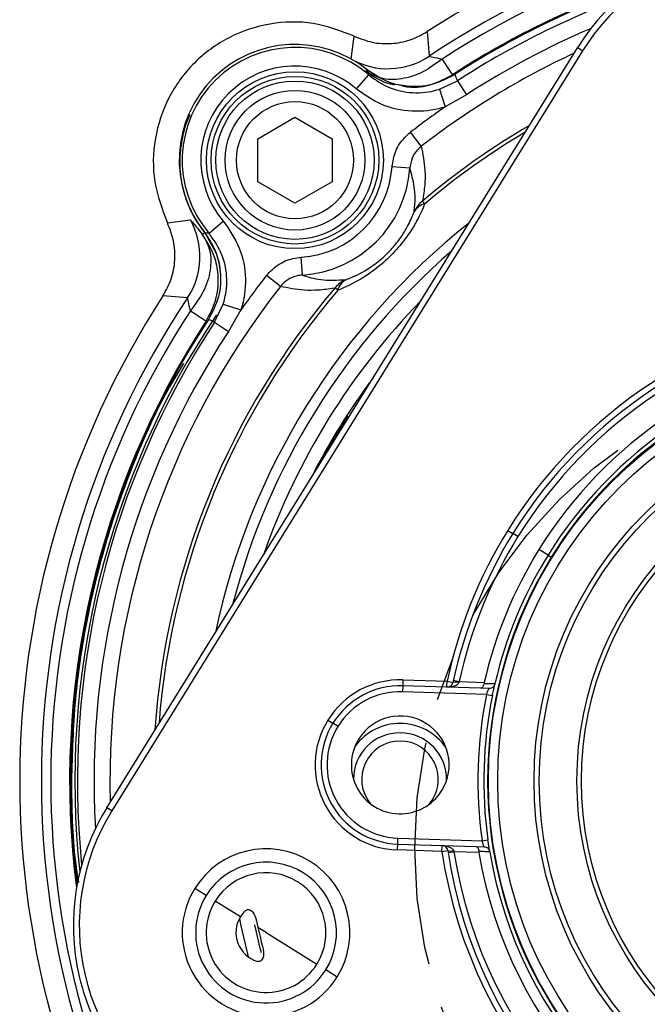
# Model space of a CAD drawing. Header units: inches. Extents: x 0.3 to 16.6, y 0.2 to 10.8.
# Tile 10 of 13: x 10.1 to 11.5, y 6.3 to 8.5. Entities that reach past the tile are written whole.
import ezdxf

# ---------------------------------------------------------------- set-up
doc = ezdxf.new("R2010")
doc.units = ezdxf.units.IN
doc.header["$MEASUREMENT"] = 0
doc.linetypes.add('CENTERX2', pattern=[0.8, 0.5, -0.1, 0.1, -0.1])
doc.layers.add('SLD-0', color=7, linetype='Continuous', lineweight=25)

msp = doc.modelspace()

# ---------------------------------------------------------------- linework, layer by layer
at = {"color": 7, "linetype": 'Continuous', "lineweight": 25}
for p, q in [((11.0412, 8.4378), (11.0458, 8.3828)), ((10.8714, 8.3764), (10.8779, 8.4277)), ((10.3244, 6.7015), (11.3777, 8.4017)), ((11.389, 8.3947), (10.3358, 6.6945)), ((11.389, 8.3947), (11.3777, 8.4017)), ((10.9096, 8.3415), (10.8825, 8.31)), ((11.0686, 8.3089), (11.1089, 8.3279)), ((11.1089, 8.3279), (11.1292, 8.2966)), ((11.0686, 8.3089), (11.0812, 8.2693)), ((11.1292, 8.2966), (11.0812, 8.2693)), ((10.6621, 8.1983), (10.7454, 8.2464)), ((10.7454, 8.2464), (10.8287, 8.1983)), ((10.6621, 8.1021), (10.6621, 8.1983)), ((10.8287, 8.1983), (10.8287, 8.1021)), ((11.028, 8.1813), (11.0038, 8.2126)), ((11.0024, 8.1322), (10.9625, 8.135)), ((10.7454, 8.054), (10.6621, 8.1021)), ((10.8287, 8.1021), (10.7454, 8.054)), ((11.0359, 8.0526), (11.0307, 8.0588)), ((10.4601, 8.01), (10.5115, 8.0164)), ((10.5531, 7.987), (10.5849, 8.014)), ((10.5378, 7.9849), (10.5434, 7.9876)), ((10.5433, 7.9891), (10.5693, 7.942)), ((10.7619, 7.8931), (10.7594, 7.933)), ((10.7127, 7.8677), (10.6815, 7.8921)), ((10.5051, 7.8421), (10.4501, 7.8467)), ((10.8413, 7.8591), (10.8351, 7.8644)), ((10.5656, 7.7876), (10.5849, 7.8279)), ((10.5849, 7.8279), (10.6244, 7.8151)), ((10.6244, 7.8151), (10.5968, 7.7672)), ((10.5656, 7.7876), (10.5968, 7.7672)), ((11.2217, 7.322), (11.233, 7.315)), ((11.2444, 7.3079), (11.233, 7.315)), ((11.3116, 7.2663), (11.2911, 7.279)), ((11.3116, 7.2663), (11.3189, 7.2618)), ((10.9868, 6.9875), (10.9864, 6.9742)), ((10.9868, 6.9875), (11.0858, 6.9845)), ((11.0854, 6.9711), (11.0858, 6.9845)), ((11.0858, 6.9845), (11.0988, 6.9817)), ((11.0999, 6.9865), (11.1129, 6.9836)), ((11.1129, 6.9836), (11.1689, 6.9819)), ((10.9864, 6.9742), (10.986, 6.9609)), ((11.0854, 6.9711), (10.9864, 6.9742)), ((11.1606, 6.9688), (11.0854, 6.9711)), ((11.1794, 6.9682), (11.1606, 6.9688)), ((11.1741, 6.955), (10.986, 6.9609)), ((11.1741, 6.955), (11.1871, 6.9524)), ((10.819, 6.8975), (10.8304, 6.8904)), ((10.8417, 6.8834), (10.8304, 6.8904)), ((10.3358, 6.6945), (10.3244, 6.7015)), ((10.9754, 6.6202), (10.9758, 6.6335)), ((10.9758, 6.6335), (11.1639, 6.6277)), ((10.975, 6.6069), (10.9754, 6.6202)), ((10.9754, 6.6202), (11.0744, 6.6171)), ((11.074, 6.6038), (11.0744, 6.6171)), ((11.0744, 6.6171), (11.1497, 6.6148)), ((11.1497, 6.6148), (11.1684, 6.6142)), ((11.1639, 6.6277), (11.1771, 6.6295)), ((11.074, 6.6038), (10.975, 6.6069)), ((11.074, 6.6038), (11.0872, 6.6058)), ((11.0879, 6.6009), (11.1011, 6.603)), ((11.1571, 6.6012), (11.1011, 6.603)), ((10.5469, 6.5049), (10.5213, 6.5208)), ((10.6235, 6.4575), (10.5669, 6.4925)), ((10.6593, 6.4484), (10.6626, 6.4333)), ((10.6807, 6.422), (10.6626, 6.4333)), ((10.6807, 6.422), (10.7945, 6.3515)), ((10.8146, 6.3391), (10.8401, 6.3233))]:
    msp.add_line(p, q, dxfattribs=at)
at = {"color": 8, "linetype": 'Continuous', "lineweight": 25, "flags": 128}
for points in [[(10.8009, 7.4714), (10.842, 7.5434), (10.8641, 7.5785)], [(10.621, 6.453), (10.6243, 6.4374), (10.641, 6.3677)], [(10.6704, 6.3771), (10.6677, 6.3874), (10.6553, 6.4394)]]:
    msp.add_lwpolyline(points, dxfattribs=at)
at = {"color": 7, "linetype": 'Continuous', "lineweight": 25}
for centre, radius in [((10.7454, 8.1502), 0.1979), ((10.7454, 8.1502), 0.1875), ((10.7454, 8.1502), 0.1771), ((10.7454, 8.1502), 0.1563), ((10.7454, 8.1502), 0.131), ((12.1262, 6.7617), 0.948), ((12.1262, 6.7617), 0.9272), ((12.1262, 6.7617), 0.8459), ((12.1262, 6.7617), 0.8343), ((12.1262, 6.7617), 0.75), ((12.1262, 6.7617), 0.74)]:
    msp.add_circle(centre, radius, dxfattribs=at)
for centre, radius, start, end in [((12.1262, 6.7617), 1.9967, 57.0827, 122.9173), ((12.1262, 6.7617), 1.9482, 56.3186, 123.6814), ((12.1262, 6.7617), 1.9271, 56.9214, 123.0786), ((11.8027, 8.1384), 0.5, 58.2233, 148.2233), ((11.8027, 8.1384), 0.4867, 58.2233, 148.2233), ((12.1262, 6.7617), 1.8826, 109.3691, 122.9285), ((10.7453, 8.1503), 0.2589, 51.1061, 218.5755), ((10.7453, 8.1503), 0.2522, 49.3387, 220.3429), ((10.9534, 8.5216), 0.1667, 240.5524, 303.6555), ((10.7453, 8.1503), 0.2105, 49.3387, 220.3429), ((12.1262, 6.7617), 1.8344, 124.7293, 127.7236), ((10.7453, 8.1503), 0.2178, 273.6986, 355.983), ((10.7453, 8.1503), 0.2577, 273.6986, 355.983), ((11.0706, 8.0087), 0.0641, 128.5167, 155.8455), ((11.0443, 8.0165), 0.0371, 103.085, 150.264), ((10.3663, 7.9345), 0.1667, 326.3445, 29.4476), ((12.1262, 6.7617), 1.8344, 141.958, 144.9523), ((10.8851, 7.8242), 0.0641, 113.8361, 141.1649), ((10.8774, 7.8505), 0.0371, 119.4177, 166.5966), ((12.1262, 6.7617), 1.9967, 147.0827, 212.9173), ((12.1262, 6.7617), 1.9482, 146.3186, 213.6814), ((12.1262, 6.7617), 1.9271, 146.9214, 213.0786), ((12.1262, 6.7617), 1.8733, 146.1751, 186.2487), ((12.1262, 6.7617), 1.064, 98.5327, 148.2233), ((12.1262, 6.7617), 1.0507, 98.5327, 148.2233), ((12.1262, 6.7617), 1.8826, 146.7532, 187.0775), ((12.1262, 6.7617), 1.0373, 98.8007, 148.2233), ((12.1262, 6.7617), 0.9823, 99.4007, 148.2233), ((12.1262, 6.7617), 0.9497, 328.2233, 148.2233), ((12.1262, 6.7617), 0.9583, 99.5468, 148.2233), ((12.1262, 6.7617), 1.064, 148.2233, 167.914), ((12.1262, 6.7617), 1.0507, 148.2233, 167.914), ((12.1262, 6.7617), 1.0373, 148.2233, 167.6459), ((12.1262, 6.7617), 0.9823, 148.2233, 167.046), ((12.1262, 6.7617), 0.9497, 148.2233, 328.2233), ((12.1262, 6.7617), 0.9583, 148.2233, 166.8999), ((10.9809, 6.7972), 0.1904, 88.2233, 148.2233), ((10.9809, 6.7972), 0.1771, 88.2233, 148.2233), ((11.0858, 6.9845), 0.0133, 268.2233, 347.914), ((11.1048, 6.9624), 0.0201, 69.2049, 107.2418), ((10.9809, 6.7972), 0.1638, 88.2233, 148.2233), ((12.1262, 6.7617), 0.9716, 168.5204, 187.9262), ((12.1262, 6.7617), 0.9583, 168.5204, 187.9262), ((10.9809, 6.7972), 0.1904, 148.2233, 268.2233), ((10.9809, 6.7972), 0.1094, 328.2233, 148.2233), ((10.9809, 6.7972), 0.1771, 148.2233, 268.2233), ((10.9809, 6.7972), 0.1638, 148.2233, 268.2233), ((10.9804, 6.7649), 0.125, 89.8408, 143.4263), ((10.9804, 6.7649), 0.125, 34.6378, 89.8408), ((10.9809, 6.7972), 0.1094, 148.2233, 328.2233), ((10.9804, 6.7649), 0.1042, 89.8408, 179.5957), ((10.9804, 6.7649), 0.1042, 358.4685, 89.8408), ((10.9804, 6.7649), 0.0857, 89.8408, 219.2469), ((10.9804, 6.7649), 0.0857, 318.8172, 89.8408), ((10.7495, 6.4382), 0.5, 148.2233, 238.2233), ((10.7495, 6.4382), 0.4867, 148.2233, 238.2233), ((10.6807, 6.422), 0.1875, 328.2233, 148.2233), ((11.074, 6.6038), 0.0133, 8.5327, 88.2233), ((12.1262, 6.7617), 1.064, 188.5327, 257.914), ((12.1262, 6.7617), 1.0507, 188.5327, 257.914), ((11.0943, 6.6246), 0.0201, 249.2049, 287.2418), ((12.1262, 6.7617), 1.0373, 188.8007, 257.6459), ((12.1262, 6.7617), 0.9823, 189.4007, 257.046), ((12.1262, 6.7617), 0.9583, 189.5468, 256.8999), ((10.6807, 6.422), 0.1575, 328.2233, 148.2233), ((10.6807, 6.422), 0.1339, 328.2233, 148.2233), ((10.6807, 6.422), 0.1875, 148.2233, 328.2233), ((10.6807, 6.422), 0.1575, 148.2233, 328.2233), ((10.6807, 6.422), 0.1339, 148.2233, 328.2233), ((10.6807, 6.422), 0.0673, 148.2233, 252.8145), ((10.6807, 6.422), 0.0673, 133.6322, 148.2233)]:
    msp.add_arc(centre, radius, start, end, dxfattribs=at)
at = {"color": 8, "linetype": 'Continuous', "lineweight": 25}
for radius, start, end in [(1.8849, 109.15, 123.0786), (1.8676, 110.6603, 123.0042), (1.8303, 113.109, 123.0042), (1.7948, 114.9149, 127.7236), (1.6979, 120.2855, 130.1828), (1.6898, 120.8089, 130.1828), (1.5938, 128.4682, 167.9785), (1.5706, 130.9798, 165.4668), (1.7948, 141.958, 181.5317), (1.6979, 139.4989, 176.1612), (1.6898, 139.4989, 175.6378), (1.5365, 135.7049, 160.7417), (1.8849, 146.9214, 187.2966), (1.8676, 146.6774, 185.7864), (1.8303, 146.6774, 183.3377), (1.5058, 143.2105, 153.1123)]:
    msp.add_arc((12.1262, 6.7617), radius, start, end, dxfattribs=at)
at = {"color": 7, "linetype": 'Continuous', "lineweight": 25}
for points in [[(10.8779, 8.4277), (10.8476, 8.4392), (10.7871, 8.4621), (10.6885, 8.4594), (10.5959, 8.4289), (10.5168, 8.3711), (10.459, 8.292), (10.4285, 8.1994), (10.4258, 8.1008), (10.4487, 8.0402), (10.4601, 8.01)], [(11.0744, 8.3764), (11.0809, 8.3665), (11.0939, 8.3465), (11.0963, 8.3429), (11.0975, 8.341)], [(10.5115, 7.8134), (10.5214, 7.807), (10.5413, 7.794), (10.545, 7.7916), (10.5468, 7.7904)]]:
    msp.add_open_spline(points, degree=3, dxfattribs=at)
for points, knots in [([(10.8779, 8.4277), (10.8912, 8.4225), (10.9178, 8.4119), (10.961, 8.4097), (11.0036, 8.4172), (11.0286, 8.4309), (11.0412, 8.4378)], [0, 0, 0, 0, 0.2497749, 0.5001063, 0.7504511, 1, 1, 1, 1]), ([(11.0744, 8.3764), (11.0605, 8.366), (11.0317, 8.3445), (10.9836, 8.3299), (10.9379, 8.3302), (10.9144, 8.3436), (10.903, 8.3501)], [0, 0, 0, 0, 0.243136, 0.5, 0.756864, 1, 1, 1, 1]), ([(11.0458, 8.3828), (11.0462, 8.3825), (11.047, 8.382), (11.0561, 8.3807), (11.0671, 8.3781), (11.0744, 8.3764)], [0, 0, 0, 0, 0.249706, 0.501477, 1, 1, 1, 1]), ([(10.903, 8.3501), (10.9205, 8.3379), (10.9409, 8.3236), (10.9649, 8.32), (10.9683, 8.3195)], [0, 0, 0, 0, 0.856452, 1, 1, 1, 1]), ([(10.9096, 8.3415), (10.9094, 8.343), (10.9088, 8.3464), (10.9082, 8.3498), (10.9079, 8.3518)], [0, 0, 0, 0, 0.423273, 1, 1, 1, 1]), ([(10.9768, 8.3186), (10.97, 8.3203), (10.9451, 8.3267), (10.9236, 8.3412), (10.9079, 8.3518)], [0, 0, 0, 0, 0.2702507, 1, 1, 1, 1]), ([(10.9096, 8.3415), (10.922, 8.3325), (10.9496, 8.3124), (11.0017, 8.299), (11.0435, 8.3015), (11.065, 8.3078), (11.0686, 8.3089)], [0, 0, 0, 0, 0.271237, 0.602164, 0.932744, 1, 1, 1, 1]), ([(10.9861, 8.3164), (10.9903, 8.3156), (11.0119, 8.3114), (11.0519, 8.3173), (11.0825, 8.3332), (11.0975, 8.341)], [0, 0, 0, 0, 0.110658, 0.56632, 1, 1, 1, 1]), ([(11.1028, 8.3418), (11.0862, 8.3332), (11.0528, 8.316), (11.0111, 8.3138), (10.9896, 8.3167), (10.9865, 8.3172)], [0, 0, 0, 0, 0.46098, 0.92197, 1, 1, 1, 1]), ([(11.1028, 8.3418), (11.104, 8.3393), (11.106, 8.3347), (11.108, 8.33), (11.1089, 8.3279)], [0, 0, 0, 0, 0.549647, 1, 1, 1, 1]), ([(11.0812, 8.2693), (11.0766, 8.2679), (11.0497, 8.2601), (10.9976, 8.2569), (10.9324, 8.2736), (10.898, 8.2987), (10.8825, 8.31)], [0, 0, 0, 0, 0.067291, 0.398, 0.728909, 1, 1, 1, 1]), ([(10.9865, 8.3172), (10.9863, 8.3172), (10.9833, 8.3175), (10.98, 8.318), (10.9769, 8.3186), (10.9768, 8.3186)], [0, 0, 0, 0, 0.066377, 0.9799136, 1, 1, 1, 1]), ([(10.5106, 8.2516), (10.5103, 8.2511), (10.5024, 8.2371), (10.4939, 8.2062), (10.4864, 8.1605), (10.4883, 8.1138), (10.4985, 8.0685), (10.5163, 8.0253), (10.5344, 8.0002), (10.5434, 7.9876)], [0, 0, 0, 0, 0.006895, 0.172413, 0.33793, 0.503448, 0.668965, 0.834483, 1, 1, 1, 1]), ([(10.9625, 8.135), (10.9646, 8.1471), (10.9687, 8.1712), (10.9858, 8.1972), (10.9994, 8.2088), (11.0038, 8.2126)], [0, 0, 0, 0, 0.4035639, 0.8072811, 1, 1, 1, 1]), ([(11.028, 8.1813), (11.0253, 8.179), (11.0168, 8.1715), (11.0061, 8.1551), (11.0036, 8.1398), (11.0024, 8.1322)], [0, 0, 0, 0, 0.1914508, 0.5944568, 1, 1, 1, 1]), ([(11.028, 8.1813), (11.0314, 8.164), (11.0366, 8.1375), (11.0368, 8.0961), (11.0327, 8.0713), (11.0307, 8.0588)], [0, 0, 0, 0, 0.4863381, 0.7430046, 1, 1, 1, 1]), ([(11.0121, 8.0349), (11.0122, 8.0353), (11.0151, 8.0566), (11.0141, 8.0911), (11.0062, 8.1188), (11.0024, 8.1322)], [0, 0, 0, 0, 0.009852, 0.521484, 1, 1, 1, 1]), ([(11.0359, 8.0526), (11.0306, 8.0403), (11.0214, 8.0191), (11.002, 7.9875), (10.9787, 7.9561), (10.947, 7.923), (10.9029, 7.8889), (10.8672, 7.8696), (10.8456, 7.8609), (10.8413, 7.8591)], [0, 0, 0, 0, 0.162162, 0.279449, 0.396439, 0.554663, 0.712236, 0.942879, 1, 1, 1, 1]), ([(10.8592, 7.8828), (10.8626, 7.8841), (10.8794, 7.8905), (10.9073, 7.9046), (10.9415, 7.9305), (10.9602, 7.9496), (10.9777, 7.9704), (10.9891, 7.9872), (11.0029, 8.012), (11.0082, 8.0251), (11.0121, 8.0349)], [0, 0, 0, 0, 0.060426, 0.295827, 0.448101, 0.575654, 0.598782, 0.771911, 0.830481, 1, 1, 1, 1]), ([(10.4501, 7.8467), (10.4569, 7.8592), (10.4707, 7.8843), (10.4781, 7.9269), (10.4759, 7.9701), (10.4654, 7.9967), (10.4601, 8.01)], [0, 0, 0, 0, 0.249775, 0.500106, 0.750451, 1, 1, 1, 1]), ([(10.5115, 8.0164), (10.5129, 8.0151), (10.5157, 8.0125), (10.5304, 7.9941), (10.5378, 7.9849)], [0, 0, 0, 0, 0.500346, 1, 1, 1, 1]), ([(10.5849, 8.014), (10.5983, 7.9946), (10.6252, 7.9558), (10.6382, 7.885), (10.6317, 7.8377), (10.6245, 7.8153), (10.6244, 7.8151)], [0, 0, 0, 0, 0.332453, 0.664935, 0.996731, 1, 1, 1, 1]), ([(10.5378, 7.9849), (10.5443, 7.9735), (10.5577, 7.95), (10.558, 7.9042), (10.5433, 7.8562), (10.5219, 7.8274), (10.5115, 7.8134)], [0, 0, 0, 0, 0.243136, 0.5, 0.756864, 1, 1, 1, 1]), ([(10.5468, 7.7904), (10.5548, 7.8054), (10.5712, 7.8361), (10.5757, 7.8853), (10.5677, 7.9376), (10.549, 7.9671), (10.5378, 7.9849)], [0, 0, 0, 0, 0.243881, 0.500124, 0.699654, 1, 1, 1, 1]), ([(10.5429, 7.9888), (10.5534, 7.9731), (10.5678, 7.9514), (10.574, 7.9265), (10.5757, 7.9197)], [0, 0, 0, 0, 0.729749, 1, 1, 1, 1]), ([(10.5429, 7.9888), (10.5449, 7.9885), (10.5483, 7.9878), (10.5517, 7.9873), (10.5531, 7.987)], [0, 0, 0, 0, 0.576727, 1, 1, 1, 1]), ([(10.5434, 7.9876), (10.5534, 7.9731), (10.5717, 7.9463), (10.5761, 7.9143), (10.5781, 7.8996)], [0, 0, 0, 0, 0.543164, 1, 1, 1, 1]), ([(10.5849, 7.8279), (10.585, 7.828), (10.5907, 7.846), (10.5959, 7.8838), (10.5854, 7.9405), (10.5639, 7.9715), (10.5531, 7.987)], [0, 0, 0, 0, 0.003267, 0.334916, 0.667383, 1, 1, 1, 1]), ([(10.6815, 7.8921), (10.6898, 7.9008), (10.7065, 7.9181), (10.7352, 7.9301), (10.7532, 7.9322), (10.7594, 7.933)], [0, 0, 0, 0, 0.397023, 0.793893, 1, 1, 1, 1]), ([(10.577, 7.91), (10.5775, 7.9069), (10.5803, 7.8853), (10.5779, 7.8437), (10.5604, 7.8104), (10.5517, 7.7938)], [0, 0, 0, 0, 0.07803, 0.53902, 1, 1, 1, 1]), ([(10.5757, 7.9197), (10.5757, 7.9197), (10.5763, 7.9163), (10.5767, 7.9131), (10.577, 7.91)], [0, 0, 0, 0, 0.020091, 1, 1, 1, 1]), ([(10.7619, 7.8931), (10.758, 7.8927), (10.7467, 7.8914), (10.7285, 7.884), (10.7179, 7.8731), (10.7127, 7.8677)], [0, 0, 0, 0, 0.207401, 0.604963, 1, 1, 1, 1]), ([(10.7619, 7.8931), (10.7751, 7.889), (10.8025, 7.8803), (10.8398, 7.882), (10.8592, 7.8828)], [0, 0, 0, 0, 0.478666, 1, 1, 1, 1]), ([(10.8351, 7.8644), (10.8346, 7.8643), (10.8213, 7.8616), (10.7975, 7.8588), (10.7562, 7.8587), (10.7299, 7.8642), (10.7127, 7.8677)], [0, 0, 0, 0, 0.010656, 0.261885, 0.513518, 1, 1, 1, 1]), ([(10.5115, 7.8134), (10.5097, 7.8207), (10.5072, 7.8317), (10.5059, 7.8409), (10.5053, 7.8417), (10.5051, 7.8421)], [0, 0, 0, 0, 0.497936, 0.748079, 1, 1, 1, 1]), ([(10.5656, 7.7876), (10.5635, 7.7885), (10.5589, 7.7906), (10.5543, 7.7927), (10.5517, 7.7938)], [0, 0, 0, 0, 0.450353, 1, 1, 1, 1]), ([(10.4961, 7.6957), (10.4841, 7.6758), (10.4407, 7.604), (10.3821, 7.4715), (10.3209, 7.3002), (10.2778, 7.1234), (10.2505, 6.9434), (10.2471, 6.8223), (10.2454, 6.7617)], [0, 0, 0, 0, 0.071441, 0.257153, 0.442865, 0.628576, 0.814288, 1, 1, 1, 1]), ([(11.1129, 6.9836), (11.1127, 6.9832), (11.1124, 6.9824), (11.1121, 6.9816), (11.1119, 6.9813)], [0, 0, 0, 0, 0.560004, 1, 1, 1, 1]), ([(11.1119, 6.9813), (11.1116, 6.9805), (11.1107, 6.9789), (11.1077, 6.976), (11.0994, 6.9717), (11.0912, 6.9714), (11.0854, 6.9711)], [0, 0, 0, 0, 0.076929, 0.167715, 0.40534, 1, 1, 1, 1]), ([(11.1685, 6.9797), (11.1682, 6.9782), (11.1676, 6.9749), (11.1657, 6.9716), (11.1633, 6.9692), (11.1616, 6.969), (11.1606, 6.9688)], [0, 0, 0, 0, 0.23507, 0.499387, 0.70666, 1, 1, 1, 1]), ([(11.1689, 6.9819), (11.1688, 6.9815), (11.1686, 6.9807), (11.1685, 6.98), (11.1685, 6.9797)], [0, 0, 0, 0, 0.560017, 1, 1, 1, 1]), ([(11.1685, 6.9797), (11.1731, 6.9795), (11.1812, 6.9793), (11.1893, 6.979), (11.1929, 6.9789)], [0, 0, 0, 0, 0.56, 1, 1, 1, 1]), ([(11.1741, 6.955), (11.1745, 6.9562), (11.1753, 6.9584), (11.1766, 6.9616), (11.1777, 6.9641), (11.1785, 6.9661), (11.179, 6.9673), (11.1793, 6.9681), (11.1794, 6.9682), (11.1794, 6.9682)], [0, 0, 0, 0, 0.178567, 0.321556, 0.500117, 0.634727, 0.762555, 0.884114, 1, 1, 1, 1]), ([(11.1928, 6.9785), (11.1923, 6.9771), (11.1913, 6.9741), (11.1882, 6.9709), (11.1842, 6.9686), (11.1812, 6.9684), (11.1794, 6.9682)], [0, 0, 0, 0, 0.240095, 0.500392, 0.709391, 1, 1, 1, 1]), ([(11.1871, 6.9524), (11.1879, 6.9562), (11.1895, 6.9639), (11.1914, 6.9725), (11.1926, 6.9776), (11.1927, 6.9782), (11.1928, 6.9785)], [0, 0, 0, 0, 0.280032, 0.55927, 0.779597, 1, 1, 1, 1]), ([(11.1929, 6.9789), (11.1929, 6.9788), (11.1928, 6.9787), (11.1928, 6.9786), (11.1928, 6.9785)], [0, 0, 0, 0, 0.56, 1, 1, 1, 1]), ([(10.2454, 6.7617), (10.246, 6.701), (10.2468, 6.6246), (10.2585, 6.5493), (10.2609, 6.5339)], [0, 0, 0, 0, 0.795213, 1, 1, 1, 1]), ([(11.0744, 6.6171), (11.0802, 6.6165), (11.0884, 6.6156), (11.0964, 6.6108), (11.0992, 6.6078), (11.0999, 6.6061), (11.1003, 6.6054)], [0, 0, 0, 0, 0.594659, 0.832285, 0.923062, 1, 1, 1, 1]), ([(11.1497, 6.6148), (11.1506, 6.6146), (11.1523, 6.6142), (11.1545, 6.6117), (11.1562, 6.6082), (11.1566, 6.605), (11.1568, 6.6034)], [0, 0, 0, 0, 0.293395, 0.500647, 0.764963, 1, 1, 1, 1]), ([(11.1684, 6.6142), (11.1684, 6.6143), (11.1684, 6.6144), (11.1681, 6.6151), (11.1676, 6.6164), (11.1669, 6.6184), (11.166, 6.621), (11.165, 6.6242), (11.1643, 6.6265), (11.1639, 6.6277)], [0, 0, 0, 0, 0.115963, 0.237624, 0.365581, 0.500347, 0.678667, 0.821542, 1, 1, 1, 1]), ([(11.1684, 6.6142), (11.1702, 6.614), (11.1732, 6.6135), (11.1771, 6.611), (11.18, 6.6076), (11.1808, 6.6045), (11.1812, 6.6031)], [0, 0, 0, 0, 0.2905687, 0.4995973, 0.7598804, 1, 1, 1, 1]), ([(11.1812, 6.6031), (11.1811, 6.6035), (11.181, 6.6043), (11.18, 6.6104), (11.1786, 6.6191), (11.1776, 6.6261), (11.1771, 6.6295)], [0, 0, 0, 0, 0.2507243, 0.5001146, 0.7499599, 1, 1, 1, 1]), ([(11.1003, 6.6054), (11.1004, 6.6049), (11.1007, 6.6041), (11.101, 6.6033), (11.1011, 6.603)], [0, 0, 0, 0, 0.559996, 1, 1, 1, 1]), ([(11.1812, 6.6027), (11.1767, 6.6029), (11.1685, 6.6031), (11.1604, 6.6033), (11.1568, 6.6034)], [0, 0, 0, 0, 0.56, 1, 1, 1, 1]), ([(11.1568, 6.6034), (11.1569, 6.603), (11.1569, 6.6023), (11.157, 6.6015), (11.1571, 6.6012)], [0, 0, 0, 0, 0.559984, 1, 1, 1, 1]), ([(11.1812, 6.6031), (11.1812, 6.603), (11.1812, 6.6029), (11.1812, 6.6028), (11.1812, 6.6027)], [0, 0, 0, 0, 0.5599997, 1, 1, 1, 1]), ([(10.6343, 6.4707), (10.6351, 6.4714), (10.6365, 6.4726), (10.6392, 6.4736), (10.6419, 6.4737), (10.6453, 6.4727), (10.6488, 6.4703), (10.6552, 6.4629), (10.6575, 6.4548), (10.6593, 6.4484)], [0, 0, 0, 0, 0.064717, 0.125011, 0.185632, 0.251502, 0.376747, 0.502182, 1, 1, 1, 1]), ([(10.6626, 6.4333), (10.6634, 6.4295), (10.6647, 6.4239), (10.6666, 6.416), (10.6694, 6.4044), (10.6715, 6.3958), (10.6733, 6.3888)], [0, 0, 0, 0, 0.251096, 0.375964, 0.500949, 1, 1, 1, 1]), ([(10.6733, 6.3888), (10.6745, 6.3823), (10.6761, 6.3741), (10.6736, 6.3646), (10.6716, 6.3608), (10.669, 6.3585), (10.6665, 6.3574), (10.6637, 6.3571), (10.6618, 6.3575), (10.6609, 6.3577)], [0, 0, 0, 0, 0.495678, 0.622011, 0.747804, 0.813896, 0.874683, 0.935121, 1, 1, 1, 1])]:
    msp.add_open_spline(points, degree=3, knots=knots, dxfattribs=at)
at = {"layer": 'SLD-0', "color": 7, "linetype": 'CENTERX2'}
msp.add_circle((12.1158, 6.611), 1.1024, dxfattribs=at)

doc.saveas('drawing.dxf')
